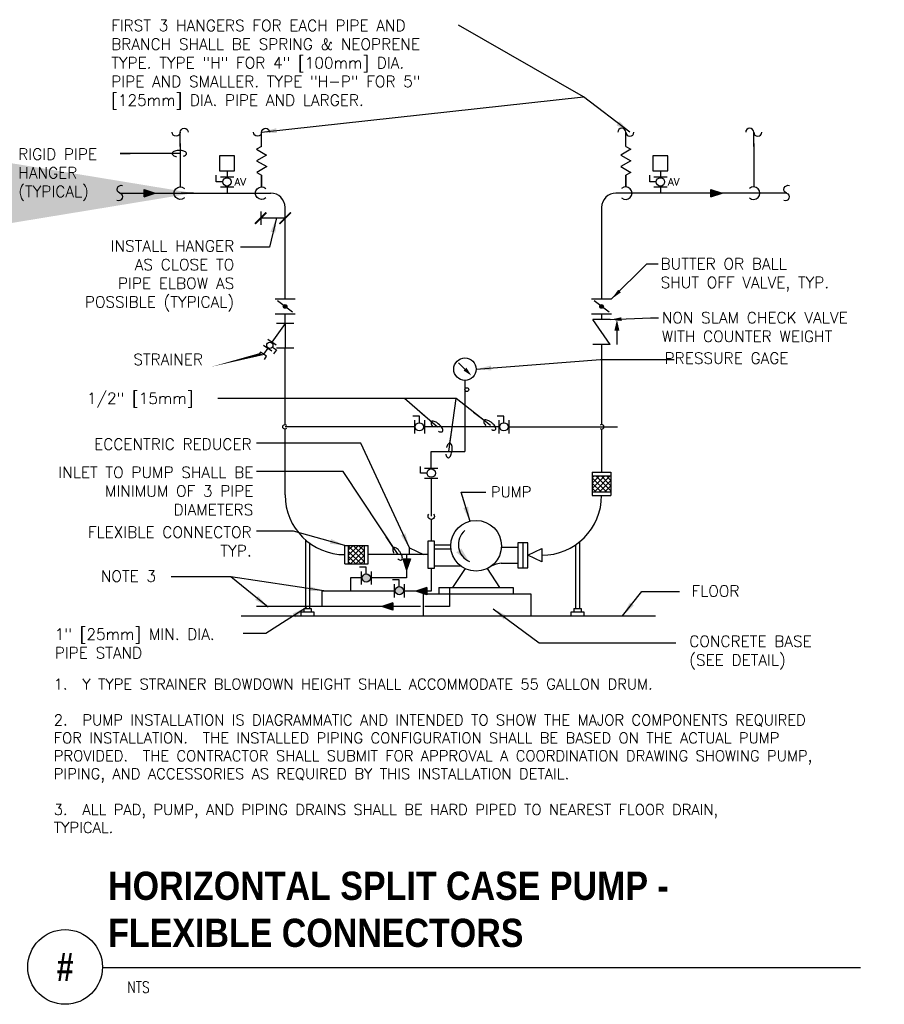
# Model space of a CAD drawing. Header units: inches. Extents: x 0.62 to 7.85, y -0.81 to 7.43.
import ezdxf
from ezdxf.enums import TextEntityAlignment as Align

# ---------------------------------------------------------------- set-up
doc = ezdxf.new("R2010")
doc.units = ezdxf.units.IN
doc.header["$MEASUREMENT"] = 0
doc.header["$PDSIZE"] = -1
for name, color, linetype in [('M-DETL-HEVY', 5, 'Continuous'), ('M-DETL-MEDM', 4, 'Continuous'), ('M-DETL-TEXT', 2, 'Continuous'), ('M-DETL-THIN', 2, 'Continuous')]:
    doc.layers.add(name, color=color, linetype=linetype)
doc.styles.add('ARCHQUIK', font='ARCHQUIK.shx', dxfattribs={"width": 0.9, "height": 0.09375})
doc.styles.add('BOLD', font='bold.shx', dxfattribs={"width": 0.9})
doc.styles.add('Romans', font='romans.shx')
doc.dimstyles.get("Standard").update_dxf_attribs({"dimtxt": 0.18, "dimasz": 0.18, "dimexe": 0.18, "dimexo": 0.0625, "dimgap": 0.09, "dimtad": 0, "dimtih": 1, "dimtoh": 1, "dimdec": 5, "dimzin": 0, "dimdsep": 46, "dimlunit": 4, "dimtxsty": 'Romans', "dimcen": 0.09, "dimadec": 0, "dimazin": 0, "dimtfac": 1, "dimtdec": 5, "dimtofl": 0, "dimtmove": 2, "dimatfit": 3, "dimfxl": 1, "dimtolj": 1, "dimtzin": 3, "dimarcsym": 0})
doc.dimstyles.new('VA-Dims', dxfattribs={"dimtxt": 0.09375, "dimasz": 0.09375, "dimexe": 0.09375, "dimexo": 0.03125, "dimgap": 0.02, "dimtad": 1, "dimdec": 5, "dimzin": 0, "dimdsep": 46, "dimlunit": 4, "dimtxsty": 'Romans', "dimblk": 'ARCHTICK', "dimcen": 0.09375, "dimclrd": 256, "dimclre": 256, "dimclrt": 256, "dimadec": 0, "dimazin": 0, "dimtfac": 1, "dimtdec": 5, "dimtofl": 0, "dimtmove": 0, "dimatfit": 3, "dimfxl": 1, "dimfrac": 2, "dimtolj": 1, "dimtzin": 0, "dimlwd": -1, "dimlwe": -1, "dimarcsym": 0})
doc.dimstyles.new('VA-Lead', dxfattribs={"dimtxt": 0.09375, "dimasz": 0.125, "dimexe": 0.125, "dimexo": 0.03125, "dimgap": 0.02, "dimtad": 1, "dimdec": 5, "dimzin": 0, "dimdsep": 46, "dimlunit": 4, "dimtxsty": 'Romans', "dimcen": 0.125, "dimclrd": 256, "dimclre": 256, "dimclrt": 256, "dimadec": 0, "dimazin": 0, "dimtfac": 1, "dimtdec": 5, "dimtofl": 0, "dimtmove": 0, "dimatfit": 3, "dimfxl": 1, "dimfrac": 2, "dimtolj": 1, "dimtzin": 0, "dimlwd": -1, "dimlwe": -1, "dimarcsym": 0})
doc.dimstyles.new('VA-Loop', dxfattribs={"dimtxt": 0.09375, "dimasz": 0.18, "dimexe": 0.125, "dimexo": 0.0625, "dimgap": 0.09, "dimtad": 0, "dimtih": 1, "dimtoh": 1, "dimdec": 4, "dimzin": 0, "dimdsep": 46, "dimtxsty": 'Romans', "dimcen": 0.09, "dimclrd": 256, "dimclre": 256, "dimclrt": 256, "dimadec": 0, "dimazin": 0, "dimtfac": 1, "dimtdec": 4, "dimtofl": 0, "dimtmove": 0, "dimatfit": 3, "dimldrblk": 'dimloop1', "dimfxl": 1, "dimtolj": 1, "dimtzin": 0, "dimlwd": -1, "dimlwe": -1, "dimarcsym": 0})

# ---------------------------------------------------------------- blocks, each defined once
blk = doc.blocks.new('MDROPR')
blk.add_arc((0, 0), 3.5, 227.8624, 132.1376)
blk = doc.blocks.new('MBRKH')
for centre, start, end in [((-2.25, 0), 0, 180), ((2.25, 0), 180, 0)]:
    blk.add_arc(centre, 2.25, start, end)
blk = doc.blocks.new('dimloop1')
blk.add_line((-0.383, 0), (-1, 0))
blk.add_lwpolyline([(0.15, -0.121, 0.038212), (0.207, -0.1, 0.102096), (0.278, -0.047, 0.184921), (0.296, 0, 0.184921), (0.278, 0.047, 0.102096), (0.207, 0.099, 0.060952), (0.115, 0.129, 0.047258), (-0.008, 0.14), (-0.078, 0.14, 0.047258), (-0.202, 0.129, 0.060952), (-0.294, 0.099, 0.102096), (-0.365, 0.047, 0.184921), (-0.383, 0, 0.184921), (-0.365, -0.047, 0.102096), (-0.294, -0.1, 0.060952), (-0.202, -0.129, 0.011023), (-0.173, -0.134, 0.047258)], format="xyb")
blk = doc.blocks.new('_ArchTick')
at = {"color": 0, "linetype": 'ByBlock', "const_width": 0.15}
blk.add_lwpolyline([(-0.5, -0.5), (0.5, 0.5)], dxfattribs=at)

msp = doc.modelspace()

# ---------------------------------------------------------------- hatches: boundary and pattern name
at = {"layer": 'M-DETL-MEDM'}
h = msp.add_hatch(color=256, dxfattribs=at)
h.paths.add_polyline_path([(1.6602, 6.0085), (1.6602, 5.9772), (1.7539, 5.9772)])
h.paths.add_polyline_path([(1.7539, 5.9772), (1.6602, 5.9772), (1.6602, 5.946)])
h = msp.add_hatch(color=256, dxfattribs=at)
h.paths.add_polyline_path([(6.4025, 6.0085), (6.4025, 5.9772), (6.4962, 5.9772)])
h.paths.add_polyline_path([(6.4962, 5.9772), (6.4025, 5.9772), (6.4025, 5.946)])
h = msp.add_hatch(color=256, dxfattribs=at)
h.paths.add_polyline_path([(2.8403, 5.0442, 0.236068), (2.8278, 5.0379), (2.8528, 5.0192, 0.618034)])
h.paths.add_polyline_path([(2.8278, 5.0379, 0.618034), (2.8403, 5.0129, 0.236068), (2.8528, 5.0192)])
h = msp.add_hatch(color=256, dxfattribs=at)
h.paths.add_polyline_path([(5.4879, 5.0442, 0.236068), (5.4754, 5.0379), (5.5004, 5.0192, 0.618034)])
h.paths.add_polyline_path([(5.4754, 5.0379, 0.618034), (5.4879, 5.0129, 0.236068), (5.5004, 5.0192)])
h = msp.add_hatch(dxfattribs=at)
h.set_pattern_fill('NET', color=256, scale=0.25, angle=-45, style=0)
h.set_pattern_definition([(315, (1.698938, 5.494248), (0.02209709, 0.02209709), []), (45, (1.698938, 5.494248), (-0.02209709, 0.02209709), [])])
h.paths.add_polyline_path([(5.4104, 3.6098), (5.4104, 3.4773), (5.5654, 3.4773), (5.5654, 3.6098)])
h = msp.add_hatch(dxfattribs=at)
h.set_pattern_fill('NET', color=256, scale=0.25, angle=45, style=0)
h.set_pattern_definition([(45, (1.4871, -0.837848), (-0.02209709, 0.02209709), []), (135, (1.4871, -0.837848), (-0.02209709, -0.02209709), [])])
h.paths.add_polyline_path([(3.3715, 2.8736), (3.504, 2.8736), (3.504, 3.0286), (3.3715, 3.0286)])
h = msp.add_hatch(color=256, dxfattribs=at)
h.paths.add_polyline_path([(3.8881, 2.9149), (3.8569, 2.9149), (3.8569, 2.8212)])
h.paths.add_polyline_path([(3.8569, 2.8212), (3.8569, 2.9149), (3.8256, 2.9149)])
h = msp.add_hatch(color=256, dxfattribs=at)
h.paths.add_polyline_path([(3.4845, 2.756, 1), (3.5539, 2.756, 1)])
h.paths.add_polyline_path([(3.8302, 2.6493, 1), (3.7608, 2.6493, 1)])
h = msp.add_hatch(color=256, dxfattribs=at)
h.paths.add_polyline_path([(4.0266, 2.614), (4.0266, 2.6453), (3.9328, 2.6453)])
h.paths.add_polyline_path([(3.9328, 2.6453), (4.0266, 2.6453), (4.0266, 2.6765)])
h = msp.add_hatch(color=256, dxfattribs=at)
h.paths.add_polyline_path([(3.7428, 2.4853), (3.7428, 2.5165), (3.649, 2.5165)])
h.paths.add_polyline_path([(3.649, 2.5165), (3.7428, 2.5165), (3.7428, 2.5478)])

# ---------------------------------------------------------------- linework, layer by layer
for p, q in [((5.4879, 3.6411), (5.4879, 3.6411)), ((2.8403, 3.4511), (2.8403, 3.4511)), ((3.3403, 2.9511), (3.3403, 2.9511))]:
    msp.add_line(p, q)
at = {"layer": 'M-DETL-HEVY'}
for p, q in [((3.01, 3.0757), (3.01, 2.4992)), ((4.0353, 3.0637), (4.0353, 2.8385)), ((4.0896, 3.0637), (4.0353, 3.0637)), ((4.0896, 2.8385), (4.0896, 3.0637)), ((4.8717, 3.0506), (4.7873, 3.0506)), ((4.7873, 3.0506), (4.7873, 2.8416)), ((4.8295, 3.0506), (4.8295, 2.8416)), ((4.8717, 2.8416), (4.8717, 3.0506)), ((5.3037, 3.0584), (5.3037, 2.4992)), ((3.0432, 3.0489), (3.0432, 2.4992)), ((4.0896, 3.0347), (4.2261, 3.0347)), ((4.2276, 2.9981), (4.0896, 2.9981)), ((4.649, 3.0135), (4.7839, 3.0135)), ((5.2705, 3.0336), (5.2705, 2.4992)), ((4.0353, 2.8385), (4.0896, 2.8385)), ((4.0896, 2.8571), (4.3087, 2.8571)), ((4.3456, 2.8343), (4.2412, 2.6762)), ((4.5304, 2.8343), (4.6348, 2.6762)), ((4.649, 2.8787), (4.7839, 2.8787)), ((4.7873, 2.8416), (4.8717, 2.8416)), ((4.1276, 2.6762), (4.1276, 2.6205)), ((4.1276, 2.6762), (4.7485, 2.6762)), ((4.7485, 2.6762), (4.7485, 2.6205)), ((3.9965, 2.6191), (3.9965, 2.4398)), ((4.8979, 2.6191), (3.9965, 2.6191)), ((4.8979, 2.4398), (4.8979, 2.6191)), ((2.9956, 2.4992), (2.9956, 2.4708)), ((2.9956, 2.4992), (3.0576, 2.4992)), ((3.0576, 2.4992), (3.0576, 2.4708)), ((5.2561, 2.4992), (5.3181, 2.4992)), ((5.2561, 2.4992), (5.2561, 2.4708)), ((5.3181, 2.4992), (5.3181, 2.4708)), ((2.9705, 2.4708), (2.9705, 2.4398)), ((2.9705, 2.4708), (2.9705, 2.4708)), ((3.0826, 2.4708), (2.9705, 2.4708)), ((3.0826, 2.4398), (3.0826, 2.4708)), ((5.3431, 2.4708), (5.2311, 2.4708)), ((5.2311, 2.4708), (5.2311, 2.4708)), ((5.2311, 2.4708), (5.2311, 2.4398)), ((5.3431, 2.4398), (5.3431, 2.4708))]:
    msp.add_line(p, q, dxfattribs=at)
msp.add_circle((4.438, 3.0252), 0.2121, dxfattribs=at)
for centre, radius, start, end in [((4.4454, 3.0353), 0.156, 131.26583, 246.15356), ((4.6628, 2.6706), 0.2086, 93.78476, 126.02533)]:
    msp.add_arc(centre, radius, start, end, dxfattribs=at)
msp.add_solid([(4.3147, 3.0012), (4.3831, 2.8866), (4.2719, 2.9704)], dxfattribs=at)
at = {"layer": 'M-DETL-MEDM'}
for p, q in [((1.9623, 6.3688), (1.9623, 6.4865)), ((2.6433, 6.3688), (2.6433, 6.4865)), ((5.6907, 6.3688), (5.6907, 6.4865)), ((6.7608, 6.3688), (6.7608, 6.4865)), ((1.9626, 6.3922), (1.9626, 6.0297)), ((2.6433, 6.3688), (2.6012, 6.3446)), ((5.6907, 6.3688), (5.7328, 6.3446)), ((6.7605, 6.3922), (6.7605, 6.0297)), ((2.6012, 6.3446), (2.6854, 6.296)), ((2.6854, 6.296), (2.6019, 6.2478)), ((5.7328, 6.3446), (5.6487, 6.296)), ((5.6487, 6.296), (5.7321, 6.2478)), ((2.6019, 6.2478), (2.686, 6.1992)), ((2.686, 6.1992), (2.6026, 6.1511)), ((5.7321, 6.2478), (5.648, 6.1992)), ((5.648, 6.1992), (5.7315, 6.1511)), ((2.2641, 6.071), (2.2641, 6.1265)), ((2.2988, 6.1126), (2.4099, 6.1126)), ((2.3544, 6.1647), (2.3544, 6.1126)), ((2.6026, 6.1511), (2.6436, 6.1274)), ((2.6436, 6.1274), (2.6436, 6.0297)), ((2.6436, 6.0297), (2.6436, 6.1274)), ((5.7315, 6.1511), (5.6904, 6.1274)), ((5.6904, 6.0297), (5.6904, 6.1274)), ((5.6904, 6.1274), (5.6904, 6.0297)), ((5.8902, 6.071), (5.8902, 6.1265)), ((5.9249, 6.1126), (6.036, 6.1126)), ((5.9804, 6.1647), (5.9804, 6.1126)), ((2.3197, 6.071), (2.2641, 6.071)), ((2.2988, 6.0293), (2.4099, 6.0293)), ((2.3544, 6.0293), (2.3544, 5.9772)), ((5.9457, 6.071), (5.8902, 6.071)), ((5.9249, 6.0293), (6.036, 6.0293)), ((5.9804, 6.0293), (5.9804, 5.9772)), ((1.457, 5.9772), (2.7203, 5.9772)), ((1.6602, 5.946), (1.6602, 6.0085)), ((1.6602, 6.0085), (1.7539, 5.9772)), ((1.6602, 5.946), (1.7539, 5.9772)), ((7.0352, 5.9772), (5.6079, 5.9772)), ((6.4025, 5.946), (6.4025, 6.0085)), ((6.4025, 6.0085), (6.4962, 5.9772)), ((6.4025, 5.946), (6.4962, 5.9772)), ((2.8403, 5.0911), (2.8403, 5.8646)), ((5.4879, 5.8572), (5.4879, 5.0911)), ((2.7569, 5.0911), (2.9236, 5.0911)), ((2.9028, 4.9817), (2.7778, 5.0754)), ((5.4046, 5.0911), (5.5712, 5.0911)), ((5.5504, 4.9817), (5.4254, 5.0754)), ((2.7569, 4.9661), (2.9236, 4.9661)), ((2.8403, 4.8866), (2.8403, 4.9661)), ((5.4046, 4.9661), (5.5712, 4.9661)), ((5.4879, 4.9661), (5.4879, 4.9182)), ((2.8403, 4.8866), (2.7303, 4.7294)), ((2.9132, 4.8866), (2.7673, 4.8866)), ((2.8403, 4.8866), (2.8403, 4.6782)), ((5.5608, 4.7098), (5.415, 4.9182)), ((5.5608, 4.9182), (5.415, 4.9182)), ((5.6162, 4.8259), (5.6162, 4.7108)), ((2.7285, 4.6543), (2.6603, 4.7021)), ((2.7644, 4.7055), (2.6961, 4.7533)), ((5.5608, 4.7098), (5.415, 4.7098)), ((5.4879, 4.7098), (5.4879, 4.0402)), ((2.6944, 4.6782), (2.6601, 4.6292)), ((2.7337, 4.6889), (2.7678, 4.665)), ((2.7678, 4.665), (2.7439, 4.6309)), ((2.9132, 4.6782), (2.7673, 4.6782)), ((2.8403, 4.0402), (2.8403, 4.6782)), ((4.3449, 4.504), (4.2919, 4.557)), ((4.3449, 4.4102), (4.3449, 3.8151)), ((3.9635, 4.1113), (3.908, 4.1113)), ((3.9219, 4.0765), (3.9219, 3.9654)), ((3.9635, 4.0557), (3.9635, 4.1113)), ((4.0052, 4.0765), (4.0052, 3.9654)), ((4.6706, 4.1113), (4.615, 4.1113)), ((4.6289, 4.0765), (4.6289, 3.9654)), ((4.6706, 4.0557), (4.6706, 4.1113)), ((4.7123, 4.0765), (4.7123, 3.9654)), ((3.9219, 4.021), (2.8403, 4.021)), ((2.8403, 3.4511), (2.8403, 4.0017)), ((4.6289, 4.021), (4.0052, 4.021)), ((4.7123, 4.021), (5.6196, 4.021)), ((5.4879, 4.0017), (5.4879, 3.6411)), ((4.0625, 3.8151), (4.3449, 3.8151)), ((4.0625, 3.6756), (4.0625, 3.8151)), ((3.9722, 3.6339), (3.9722, 3.6895)), ((4.0278, 3.6339), (3.9722, 3.6339)), ((4.0069, 3.6756), (4.118, 3.6756)), ((5.4104, 3.6411), (5.5654, 3.6411)), ((5.4104, 3.6411), (5.4104, 3.4461)), ((5.5654, 3.6411), (5.5654, 3.4461)), ((4.0069, 3.5923), (4.118, 3.5923)), ((4.0625, 3.5923), (4.0625, 3.2727)), ((5.4104, 3.6098), (5.5654, 3.6098)), ((5.4104, 3.4773), (5.5654, 3.4773)), ((5.4104, 3.4461), (5.5654, 3.4461)), ((4.0625, 3.3344), (4.0625, 3.2727)), ((4.0625, 3.2422), (4.0625, 3.0637)), ((3.3403, 2.8736), (3.3403, 3.0286)), ((3.3403, 3.0286), (3.5353, 3.0286)), ((3.3715, 2.8736), (3.3715, 3.0286)), ((3.504, 2.8736), (3.504, 3.0286)), ((3.5353, 2.8736), (3.5353, 3.0286)), ((3.8807, 3.0074), (3.9969, 2.9511)), ((3.8807, 2.9511), (3.8807, 3.0074)), ((4.8717, 2.9461), (4.9879, 3.0023)), ((4.9879, 3.0023), (4.9879, 2.8898)), ((4.0353, 2.9511), (3.5353, 2.9511)), ((3.8256, 2.9149), (3.8881, 2.9149)), ((3.8256, 2.9149), (3.8569, 2.8212)), ((3.8569, 2.9511), (3.8569, 2.756)), ((3.8881, 2.9149), (3.8569, 2.8212)), ((3.9969, 2.9511), (3.8807, 2.9511)), ((4.9879, 2.8898), (4.8717, 2.9461)), ((3.3403, 2.8736), (3.5353, 2.8736)), ((3.5192, 2.8462), (3.4636, 2.8462)), ((3.4775, 2.8115), (3.4775, 2.7004)), ((3.5192, 2.7907), (3.5192, 2.8462)), ((3.5609, 2.8115), (3.5609, 2.7004)), ((4.0624, 2.8385), (4.0624, 2.6453)), ((3.4775, 2.756), (3.3876, 2.756)), ((3.3876, 2.756), (3.3876, 2.6453)), ((3.8569, 2.756), (3.5609, 2.756)), ((3.7955, 2.7396), (3.7399, 2.7396)), ((3.7955, 2.684), (3.7955, 2.7396)), ((3.1463, 2.6453), (3.1463, 2.5165)), ((3.7538, 2.6453), (3.1463, 2.6453)), ((3.7538, 2.7049), (3.7538, 2.5938)), ((3.8372, 2.7049), (3.8372, 2.5938)), ((4.0624, 2.6453), (3.8372, 2.6453)), ((4.0266, 2.6765), (3.9328, 2.6453)), ((4.0266, 2.614), (3.9328, 2.6453)), ((4.0266, 2.6765), (4.0266, 2.614)), ((4.2169, 2.6762), (4.2169, 2.5165)), ((3.9722, 2.5165), (2.6008, 2.5165)), ((3.7428, 2.5478), (3.649, 2.5165)), ((3.7428, 2.4853), (3.649, 2.5165)), ((3.7428, 2.5478), (3.7428, 2.4853)), ((4.2169, 2.5165), (4.0104, 2.5165))]:
    msp.add_line(p, q, dxfattribs=at)
for points in [[(2.2919, 6.1647), (2.4169, 6.1647), (2.4169, 6.2897), (2.2919, 6.2897)], [(5.9179, 6.1647), (6.0429, 6.1647), (6.0429, 6.2897), (5.9179, 6.2897)]]:
    msp.add_lwpolyline(points, close=True, dxfattribs=at)
msp.add_lwpolyline([(2.6677, 4.5857), (2.6857, 4.6113), (2.6345, 4.6471), (2.6165, 4.6215)], dxfattribs=at)
for centre, radius in [((2.3544, 6.071), 0.0347), ((5.9804, 6.071), 0.0347), ((2.8403, 5.0286), 0.0156), ((5.4879, 5.0286), 0.0156), ((2.7123, 4.7038), 0.026), ((4.3449, 4.504), 0.0938), ((4.3605, 4.3325), 0.0156), ((3.9635, 4.021), 0.0347), ((4.6706, 4.021), 0.0347), ((4.0625, 3.6339), 0.0347), ((3.5192, 2.756), 0.0347), ((3.7955, 2.6493), 0.0347)]:
    msp.add_circle(centre, radius, dxfattribs=at)
for centre, radius, start, end in [((2.7203, 5.8572), 0.12, 0, 90), ((5.6079, 5.8572), 0.12, 90, 180), ((3.3403, 3.4511), 0.5, 180, 270), ((4.9879, 3.4461), 0.5, 270, 360)]:
    msp.add_arc(centre, radius, start, end, dxfattribs=at)
for p in [(3.9219, 4.021), (4.6289, 4.021), (3.4775, 2.756), (3.7538, 2.6493)]:
    msp.add_point(p, dxfattribs=at)
for points in [[(5.6371, 4.8259), (5.5952, 4.8259), (5.6162, 4.9197)], [(4.3572, 4.5162), (4.3327, 4.4918), (4.3979, 4.451)]]:
    msp.add_solid(points, dxfattribs=at)
at = {"layer": 'M-DETL-TEXT'}
for p, q in [((2.6363, 5.8242), (2.6363, 5.7126)), ((2.8403, 5.7679), (2.6363, 5.7679)), ((5.8967, 4.9344), (5.9646, 4.9344)), ((1.3125, -0.5049), (7.6544, -0.5049))]:
    msp.add_line(p, q, dxfattribs=at)
msp.add_lwpolyline([(2.6677, 4.6238, 0, 0.0417, 0), (2.5811, 4.6251, 0, 0, 0), (2.3271, 4.5532, 0, 0, 0), (2.2355, 4.5532, 0, 0, 0)], format="xyseb", dxfattribs=at)
msp.add_circle((1, -0.5), 0.3125, dxfattribs=at)
at = {"layer": 'M-DETL-THIN'}
msp.add_line((2.4735, 2.4398), (5.9391, 2.4398), dxfattribs=at)

# ---------------------------------------------------------------- block references
at = {"layer": 'M-DETL-MEDM'}
for name, p, xscale, yscale, zscale in [('MBRKH', (1.9623, 6.4865), -0.01500000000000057, 0.01499999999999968, 0.015), ('MBRKH', (2.6433, 6.4865), -0.01500000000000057, 0.01499999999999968, 0.015), ('MBRKH', (5.6907, 6.4865), 0.01500000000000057, 0.01499999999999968, 0.015), ('MBRKH', (6.7608, 6.4865), 0.01500000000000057, 0.01499999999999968, 0.015), ('MDROPR', (1.9626, 5.9772), -0.01500000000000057, 0.01499999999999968, 0.015), ('MDROPR', (2.6436, 5.9772), -0.01500000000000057, 0.01499999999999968, 0.015), ('MDROPR', (5.6904, 5.9772), 0.01500000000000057, 0.01499999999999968, 0.015), ('MDROPR', (6.7605, 5.9772), 0.01500000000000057, 0.01499999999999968, 0.015), ('MDROPR', (2.8403, 4.021), -0.005499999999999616, 0.005499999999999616, 0.005500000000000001), ('MDROPR', (5.4879, 4.021), 0.005499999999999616, 0.005499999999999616, 0.005500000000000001)]:
    msp.add_blockref(name, p, dxfattribs=dict(at, xscale=xscale, yscale=yscale, zscale=zscale))
for name, p, xscale, yscale, zscale, rotation in [('MBRKH', (1.457, 5.9772), -0.01500000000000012, 0.01499999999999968, 0.015, 69.09760190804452), ('MBRKH', (7.0352, 5.9772), -0.01500000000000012, 0.01499999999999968, 0.015, 69.09760190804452), ('MDROPR', (4.0625, 3.2727), -0.007500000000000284, 0.007500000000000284, 0.007500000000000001, 90)]:
    msp.add_blockref(name, p, dxfattribs=dict(at, xscale=xscale, yscale=yscale, zscale=zscale, rotation=rotation))
at = {"layer": 'M-DETL-TEXT', "xscale": 0.09499999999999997, "yscale": 0.095, "zscale": 0.095}
for p in [(2.6363, 5.7679), (2.8403, 5.7679)]:
    msp.add_blockref('_ArchTick', p, dxfattribs=at)

# ---------------------------------------------------------------- texts
at = {"layer": 'M-DETL-TEXT', "style": 'Romans'}
for p in [(2.4169, 6.0397), (6.0429, 6.0397)]:
    msp.add_text('AV', height=0.0625, dxfattribs=at).set_placement(p)
at = {"layer": 'M-DETL-TEXT', "style": 'BOLD', "width": 0.8}
msp.add_text('#', height=0.2362, dxfattribs=at).set_placement((1, -0.5), align=Align.MIDDLE)
at = {"layer": 'M-DETL-TEXT', "style": 'Romans', "width": 0.8}
msp.add_text('NTS', height=0.09375, dxfattribs=at).set_placement((1.5201, -0.7166))
at = {"layer": 'M-DETL-TEXT'}
for s, insert, char_height, width, attachment_point, style in [('FIRST 3 HANGERS FOR EACH PIPE AND BRANCH SHALL BE SPRING & NEOPRENE TYPE. TYPE "H" FOR 4" [100mm] DIA.  PIPE AND SMALLER. TYPE "H-P" FOR 5" [125mm] DIA. PIPE AND LARGER.', (1.3853, 7.4272), 0.09375, 2.96875, 1, 'Romans'), ('RIGID PIPE HANGER (TYPICAL)', (0.6081, 6.3507), 0.09375, 0.737946, 1, 'Romans'), ('INSTALL HANGER\\PAS CLOSE TO\\PPIPE ELBOW AS\\PPOSSIBLE (TYPICAL)', (2.4141, 5.5816), 0.09375, 2.09375, 3, 'Romans'), ('STRAINER', (2.1534, 4.6323), 0.09375, 1.961695, 3, 'Romans'), ('PRESSURE GAGE', (6.015, 4.6418), 0.09375, 1.160884, 1, 'Romans'), ('1/2" [15mm] ', (1.1819, 4.3068), 0.09375, 1.083348, 1, 'Romans'), ('ECCENTRIC REDUCER', (2.5602, 3.9221), 0.09375, 2.09375, 3, 'Romans'), ('INLET TO PUMP SHALL BE MINIMUM OF 3 PIPE DIAMETERS', (2.5746, 3.6868), 0.09375, 2.09375, 3, 'Romans'), ('PUMP', (4.562, 3.5215), 0.09, 0.347124, 1, 'Romans'), ('FLEXIBLE CONNECTOR\\PTYP.', (2.5602, 3.1868), 0.09375, 2.09375, 3, 'Romans'), ('NOTE 3', (1.76, 2.8187), 0.09375, 0.719514, 3, 'Romans'), ('FLOOR', (6.2398, 2.6934), 0.09375, 0.415179, 1, 'Romans'), ('1" [25mm] MIN. DIA. PIPE STAND', (0.9131, 2.3324), 0.09375, 1.549107, 1, 'Romans'), ('CONCRETE BASE (SEE DETAIL)', (6.2212, 2.2725), 0.09375, 1.138393, 1, 'Romans'), ('1.  Y TYPE STRAINER BLOWDOWN HEIGHT SHALL ACCOMMODATE 55 GALLON DRUM.\\P\\P2.  PUMP INSTALLATION IS DIAGRAMMATIC AND INTENDED TO SHOW THE MAJOR COMPONENTS REQUIRED FOR INSTALLATION.  THE INSTALLED PIPING CONFIGURATION SHALL BE BASED ON THE ACTUAL PUMP PROVIDED.  THE CONTRACTOR SHALL SUBMIT FOR APPROVAL A COORDINATION DRAWING SHOWING PUMP, PIPING, AND ACCESSORIES AS REQUIRED BY THIS INSTALLATION DETAIL. \\P\\P3.  ALL PAD, PUMP, AND PIPING DRAINS SHALL BE HARD PIPED TO NEAREST FLOOR DRAIN, \\PTYPICAL.', (0.9052, 1.9124), 0.089995, 6.977442, 1, 'Romans'), ('HORIZONTAL SPLIT CASE PUMP -\\PFLEXIBLE CONNECTORS', (1.3593, 0.2976), 0.23622, 6.684085, 1, 'BOLD')]:
    msp.add_mtext(s, dxfattribs=dict(at, insert=insert, char_height=char_height, width=width, attachment_point=attachment_point, style=style))
at = {"layer": 'M-DETL-TEXT', "char_height": 0.09375, "attachment_point": 1, "style": 'Romans'}
for s, insert in [('BUTTER OR BALL\\PSHUT OFF VALVE, TYP.', (5.9813, 5.4324)), ('NON SLAM CHECK VALVE\\PWITH COUNTER WEIGHT', (5.9913, 4.9813))]:
    msp.add_mtext(s, dxfattribs=dict(at, insert=insert))

# ---------------------------------------------------------------- leaders
at = {"layer": 'M-DETL-MEDM'}
msp.add_leader([(2.0731, 5.9772), (1.9712, 5.9772)], dimstyle='Standard', override={"dimscale": 96, "dimtxt": 0.09375, "dimasz": 0.09375, "dimgap": 0.09375, "dimdec": 5, "dimzin": 3, "dimtxsty": 'ARCHQUIK', "dimtdec": 5, "dimtzin": 3}, dxfattribs=at)
at = {"layer": 'M-DETL-TEXT'}
for points, dimstyle, override in [([(2.6433, 6.4865), (5.3357, 6.7826), (4.2907, 7.3819)], 'VA-Lead', {"dimgap": 0.02, "dimtad": 0}), ([(5.7245, 6.4865), (5.3357, 6.7826), (4.2907, 7.3819)], 'VA-Lead', {"dimgap": 0.02, "dimtad": 0}), ([(1.9626, 6.3082), (1.4613, 6.3082), (1.5439, 6.3082)], 'VA-Loop', {"dimgap": 0.02, "dimtad": 0}), ([(2.7683, 5.7711), (2.7088, 5.5256), (2.4676, 5.5256)], 'VA-Lead', {"dimgap": 0.02, "dimtad": 0}), ([(4.4387, 4.504), (5.4789, 4.5844), (6.0962, 4.5844)], 'VA-Lead', {"dimgap": 0.02, "dimtad": 0}), ([(4.2102, 3.8151), (4.2704, 4.257), (2.2761, 4.257)], 'VA-Loop', {"dimgap": 0.02}), ([(4.5584, 4.0311), (4.2704, 4.257), (2.4325, 4.257)], 'VA-Loop', {"dimgap": 0.02}), ([(4.1161, 4.0181), (3.8393, 4.257), (3.7354, 4.257)], 'VA-Loop', {"dimgap": 0.02}), ([(3.8807, 3.0074), (3.4735, 3.8838), (2.601, 3.8838)], 'VA-Lead', {"dimgap": 0.02, "dimtad": 0}), ([(3.7853, 2.9511), (3.327, 3.6485), (2.601, 3.6485)], 'VA-Loop', {"dimgap": 0.02}), ([(4.3876, 3.2285), (4.3134, 3.4731), (4.5188, 3.4731)], 'VA-Lead', {"dimgap": 0.02, "dimtad": 0}), ([(3.3403, 3.0286), (2.9093, 3.1485), (2.601, 3.1485)], 'VA-Lead', {"dimgap": 0.02, "dimtad": 0}), ([(3.1642, 2.6483), (2.3855, 2.7649), (1.8858, 2.7649)], 'VA-Lead', {"dimgap": 0.02, "dimtad": 0}), ([(2.699, 2.511), (2.3855, 2.7649), (2.2432, 2.7649)], 'VA-Lead', {"dimtad": 0}), ([(5.6633, 2.4398), (5.8233, 2.6418), (6.1396, 2.6418)], 'VA-Lead', {"dimgap": 0.02, "dimtad": 0}), ([(3.02, 2.5092), (2.6783, 2.2908), (2.4905, 2.2908)], 'VA-Lead', {"dimgap": 0.02, "dimtad": 0}), ([(4.5803, 2.4989), (4.9653, 2.2124), (6.1079, 2.2124)], 'VA-Lead', {"dimgap": 0.02, "dimtad": 0})]:
    msp.add_leader(points, dimstyle=dimstyle, override=override, dxfattribs=at)
at = {"layer": 'M-DETL-TEXT', "annotation_type": 0, "has_hookline": 1, "hookline_direction": 0}
for points, text_width in [([(5.5712, 5.0911), (5.8676, 5.3855), (5.9613, 5.3855)], 1.6027), ([(5.5608, 4.9182), (5.8967, 4.9344)], 1.7679)]:
    msp.add_leader(points, dimstyle='VA-Dims', override={"dimgap": 0.02, "dimtad": 0}, dxfattribs=dict(at, text_width=text_width))

doc.saveas('drawing.dxf')
